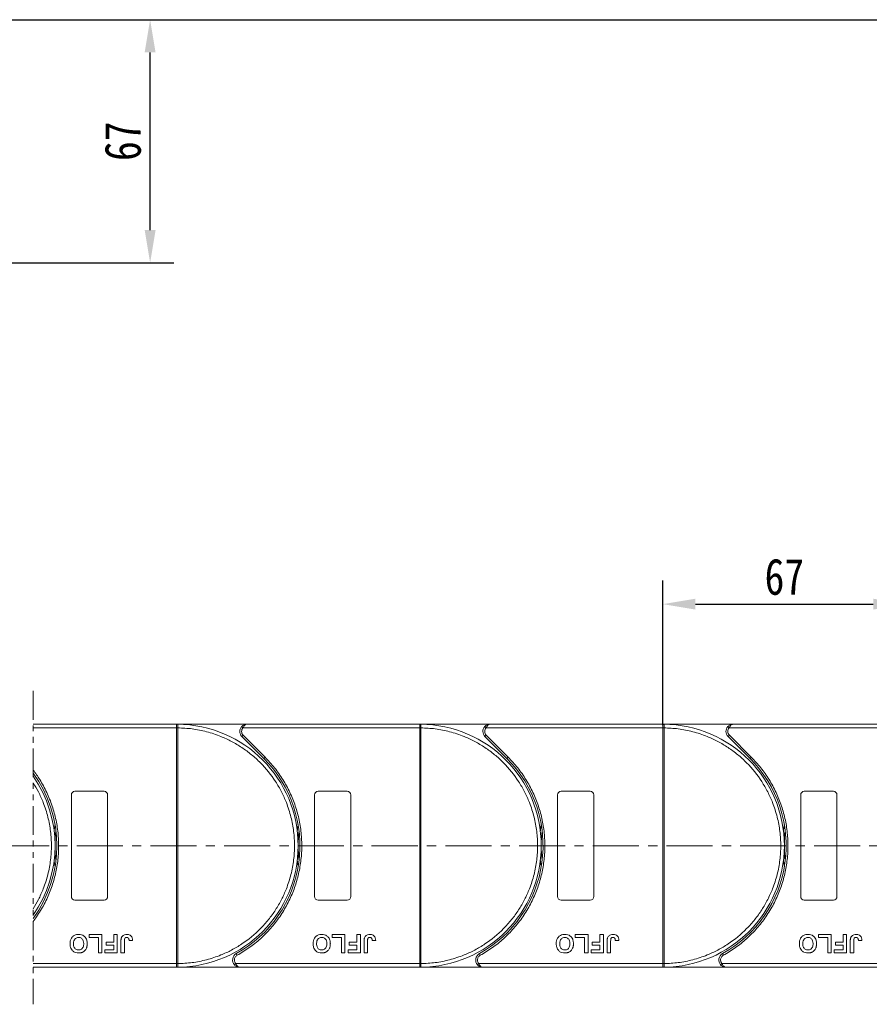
# Model space of a CAD drawing. Header units: millimetres. Extents: x -1004 to 529, y -22 to 1052.
# Tile 39 of 78: x 8 to 242, y 504 to 775. Entities that reach past the tile are written whole.
import ezdxf

# ---------------------------------------------------------------- set-up
doc = ezdxf.new("R2010")
doc.units = ezdxf.units.MM
doc.linetypes.add('CENTERX2', pattern=[20.32, 12.7, -2.54, 2.54, -2.54])
doc.linetypes.add('PHANTOM2', pattern=[31.75, 15.875, -3.175, 3.175, -3.175, 3.175, -3.175])
doc.styles.get("Standard").update_dxf_attribs({"font": '仿宋_GB2312.ttf', "width": 0.8})
doc.dimstyles.new('副本 ISO-45.1', dxfattribs={"dimtxt": 10, "dimasz": 9, "dimexe": 6.5, "dimexo": 0.625, "dimgap": 2.5, "dimtad": 1, "dimdsep": 46, "dimtxsty": 'Standard', "dimcen": 2.5, "dimadec": 0, "dimazin": 0, "dimtfac": 1, "dimtmove": 0, "dimatfit": 3, "dimfxl": 0, "dimarcsym": 0})

# ---------------------------------------------------------------- blocks, each defined once
blk = doc.blocks.new('*D3226')
at = {"color": 0, "lineweight": -2}
for p, q in [((-78.61, 775.06), (425.38, 775.06)), ((418.88, 522.86), (418.88, 766.06)), ((343.15, 513.86), (425.38, 513.86))]:
    blk.add_line(p, q, dxfattribs=at)
at = {"color": 0, "lineweight": 9}
for points in [[(417.38, 766.06), (420.38, 766.06), (418.88, 775.06)], [(417.38, 522.86), (420.38, 522.86), (418.88, 513.86)]]:
    blk.add_solid(points, dxfattribs=at)
at = {"layer": 'Defpoints', "color": 0, "lineweight": 9}
for p in [(-79.23, 775.06), (418.88, 775.06), (342.53, 513.86)]:
    blk.add_point(p, dxfattribs=at)
at = {"color": 0, "lineweight": 9, "insert": (411.38, 644.46), "char_height": 10, "attachment_point": 5, "rotation": 90}
blk.add_mtext('2R+67', dxfattribs=at)
blk = doc.blocks.new('*D3229')
at = {"color": 0, "lineweight": -2}
for p, q in [((-75.61, 775.06), (50.1, 775.06)), ((43.6, 717.06), (43.6, 766.06)), ((-78.61, 708.06), (50.1, 708.06))]:
    blk.add_line(p, q, dxfattribs=at)
at = {"color": 0, "lineweight": 9}
for points in [[(42.1, 766.06), (45.1, 766.06), (43.6, 775.06)], [(42.1, 717.06), (45.1, 717.06), (43.6, 708.06)]]:
    blk.add_solid(points, dxfattribs=at)
at = {"layer": 'Defpoints', "color": 0, "lineweight": 9}
for p in [(-76.23, 775.06), (43.6, 775.06), (-79.23, 708.06)]:
    blk.add_point(p, dxfattribs=at)
at = {"color": 0, "lineweight": 9, "insert": (36.1, 741.56), "char_height": 10, "attachment_point": 5, "rotation": 90}
blk.add_mtext('67', dxfattribs=at)
blk = doc.blocks.new('*D3197')
at = {"color": 0, "lineweight": -2}
for p, q in [((184.89, 580.63), (184.89, 620.46)), ((251.89, 580.98), (251.89, 620.46)), ((193.89, 613.96), (242.89, 613.96))]:
    blk.add_line(p, q, dxfattribs=at)
at = {"color": 0, "lineweight": 9}
for points in [[(193.89, 615.46), (193.89, 612.46), (184.89, 613.96)], [(242.89, 615.46), (242.89, 612.46), (251.89, 613.96)]]:
    blk.add_solid(points, dxfattribs=at)
at = {"layer": 'Defpoints', "color": 0, "lineweight": 9}
for p in [(251.89, 613.96), (184.89, 580), (251.89, 580.36)]:
    blk.add_point(p, dxfattribs=at)
at = {"color": 0, "lineweight": 9, "insert": (218.39, 621.46), "char_height": 10, "attachment_point": 5}
blk.add_mtext('67', dxfattribs=at)

msp = doc.modelspace()

# ---------------------------------------------------------------- linework, layer by layer
at = {"color": 3, "linetype": 'PHANTOM2', "lineweight": 9, "ltscale": 0.5}
msp.add_line((11.373, 590.038), (11.372, 503.649), dxfattribs=at)
at = {"color": 7, "linetype": 'Continuous', "lineweight": 15}
for p, q in [((50.892, 580.86), (11.373, 580.86)), ((50.892, 580.86), (51.126, 580.859)), ((70.303, 580.86), (50.892, 580.86)), ((117.892, 580.86), (70.303, 580.86)), ((137.303, 580.86), (117.892, 580.86)), ((117.892, 580.86), (118.126, 580.859)), ((184.892, 580.86), (137.303, 580.86)), ((184.892, 580.86), (185.126, 580.859)), ((204.303, 580.86), (184.892, 580.86)), ((251.892, 580.86), (204.303, 580.86)), ((11.373, 579.86), (50.892, 579.86)), ((50.892, 514.861), (50.892, 579.858)), ((50.892, 579.858), (51.242, 579.858)), ((51.242, 579.861), (51.242, 579.858)), ((51.242, 579.858), (51.242, 514.861)), ((68.813, 580.193), (69.185, 579.86)), ((69.185, 579.86), (117.892, 579.86)), ((117.892, 514.861), (117.892, 579.858)), ((117.892, 579.858), (118.242, 579.858)), ((118.242, 579.861), (118.242, 579.858)), ((118.242, 579.858), (118.242, 514.861)), ((135.813, 580.193), (136.185, 579.86)), ((136.185, 579.86), (184.892, 579.86)), ((184.892, 514.861), (184.892, 579.858)), ((184.892, 579.858), (185.242, 579.858)), ((185.242, 579.861), (185.242, 579.858)), ((185.242, 579.858), (185.242, 514.861)), ((202.813, 580.193), (203.185, 579.86)), ((203.185, 579.86), (251.892, 579.86)), ((69.243, 577.799), (68.889, 577.445)), ((68.889, 577.445), (74.933, 571.401)), ((69.243, 577.799), (75.287, 571.755)), ((136.243, 577.799), (135.889, 577.445)), ((135.889, 577.445), (141.933, 571.401)), ((136.243, 577.799), (142.287, 571.755)), ((203.243, 577.799), (202.889, 577.445)), ((202.889, 577.445), (208.933, 571.401)), ((203.243, 577.799), (209.287, 571.755)), ((75.287, 571.755), (74.933, 571.401)), ((142.287, 571.755), (141.933, 571.401)), ((209.287, 571.755), (208.933, 571.401)), ((22.892, 562.36), (30.892, 562.36)), ((89.892, 562.36), (97.892, 562.36)), ((156.892, 562.36), (164.892, 562.36)), ((223.892, 562.36), (231.892, 562.36)), ((21.892, 533.36), (21.892, 561.36)), ((31.892, 561.36), (31.892, 533.36)), ((88.892, 533.36), (88.892, 561.36)), ((98.892, 561.36), (98.892, 533.36)), ((155.892, 533.36), (155.892, 561.36)), ((165.892, 561.36), (165.892, 533.36)), ((222.892, 533.36), (222.892, 561.36)), ((232.892, 561.36), (232.892, 533.36)), ((30.892, 532.36), (22.892, 532.36)), ((97.892, 532.36), (89.892, 532.36)), ((164.892, 532.36), (156.892, 532.36)), ((231.892, 532.36), (223.892, 532.36)), ((26.776, 522.026), (26.776, 522.86)), ((26.776, 522.86), (30.302, 522.86)), ((29.34, 522.026), (26.776, 522.026)), ((29.34, 517.86), (29.34, 522.026)), ((30.302, 522.86), (30.302, 517.86)), ((33.571, 522.86), (34.533, 522.86)), ((33.571, 520.744), (33.571, 522.86)), ((34.533, 522.86), (34.533, 517.86)), ((37.802, 521.193), (38.764, 521.257)), ((93.776, 522.86), (97.302, 522.86)), ((93.776, 522.026), (93.776, 522.86)), ((96.34, 522.026), (93.776, 522.026)), ((96.34, 517.86), (96.34, 522.026)), ((97.302, 522.86), (97.302, 517.86)), ((100.571, 522.86), (101.533, 522.86)), ((100.571, 520.744), (100.571, 522.86)), ((101.533, 522.86), (101.533, 517.86)), ((104.802, 521.193), (105.764, 521.257)), ((160.776, 522.86), (164.302, 522.86)), ((160.776, 522.026), (160.776, 522.86)), ((163.34, 522.026), (160.776, 522.026)), ((163.34, 517.86), (163.34, 522.026)), ((164.302, 522.86), (164.302, 517.86)), ((167.571, 522.86), (168.533, 522.86)), ((167.571, 520.744), (167.571, 522.86)), ((168.533, 522.86), (168.533, 517.86)), ((171.802, 521.193), (172.764, 521.257)), ((227.776, 522.86), (231.302, 522.86)), ((227.776, 522.026), (227.776, 522.86)), ((230.34, 522.026), (227.776, 522.026)), ((230.34, 517.86), (230.34, 522.026)), ((231.302, 522.86), (231.302, 517.86)), ((234.571, 522.86), (235.533, 522.86)), ((234.571, 520.744), (234.571, 522.86)), ((235.533, 522.86), (235.533, 517.86)), ((238.802, 521.193), (239.764, 521.257)), ((31.135, 518.693), (33.571, 518.693)), ((31.135, 517.86), (31.135, 518.693)), ((31.456, 519.911), (31.456, 520.744)), ((31.456, 520.744), (33.571, 520.744)), ((33.571, 519.911), (31.456, 519.911)), ((33.571, 518.693), (33.571, 519.911)), ((35.558, 517.86), (35.558, 521.012)), ((36.52, 521.096), (36.52, 517.86)), ((98.135, 517.86), (98.135, 518.693)), ((98.135, 518.693), (100.571, 518.693)), ((98.456, 519.911), (98.456, 520.744)), ((98.456, 520.744), (100.571, 520.744)), ((100.571, 519.911), (98.456, 519.911)), ((100.571, 518.693), (100.571, 519.911)), ((102.558, 517.86), (102.558, 521.012)), ((103.52, 521.096), (103.52, 517.86)), ((165.135, 517.86), (165.135, 518.693)), ((165.135, 518.693), (167.571, 518.693)), ((165.456, 519.911), (165.456, 520.744)), ((165.456, 520.744), (167.571, 520.744)), ((167.571, 519.911), (165.456, 519.911)), ((167.571, 518.693), (167.571, 519.911)), ((169.558, 517.86), (169.558, 521.012)), ((170.52, 521.096), (170.52, 517.86)), ((232.135, 517.86), (232.135, 518.693)), ((232.135, 518.693), (234.571, 518.693)), ((232.456, 520.744), (234.571, 520.744)), ((232.456, 519.911), (232.456, 520.744)), ((234.571, 519.911), (232.456, 519.911)), ((234.571, 518.693), (234.571, 519.911)), ((236.558, 517.86), (236.558, 521.012)), ((237.52, 521.096), (237.52, 517.86)), ((30.302, 517.86), (29.34, 517.86)), ((34.533, 517.86), (31.135, 517.86)), ((36.52, 517.86), (35.558, 517.86)), ((67.352, 517.61), (67.594, 517.172)), ((97.302, 517.86), (96.34, 517.86)), ((101.533, 517.86), (98.135, 517.86)), ((103.52, 517.86), (102.558, 517.86)), ((134.352, 517.61), (134.594, 517.172)), ((164.302, 517.86), (163.34, 517.86)), ((168.533, 517.86), (165.135, 517.86)), ((170.52, 517.86), (169.558, 517.86)), ((201.352, 517.61), (201.594, 517.172)), ((231.302, 517.86), (230.34, 517.86)), ((235.533, 517.86), (232.135, 517.86)), ((237.52, 517.86), (236.558, 517.86)), ((50.892, 514.86), (11.372, 514.86)), ((11.372, 513.86), (50.892, 513.86)), ((51.242, 514.861), (50.892, 514.861)), ((51.126, 513.86), (50.892, 513.86)), ((50.892, 513.86), (68.32, 513.86)), ((51.242, 514.861), (51.242, 514.859)), ((67.202, 514.86), (66.829, 514.526)), ((117.892, 514.86), (67.202, 514.86)), ((68.32, 513.86), (117.892, 513.86)), ((118.242, 514.861), (117.892, 514.861)), ((117.892, 513.86), (135.32, 513.86)), ((118.126, 513.86), (117.892, 513.86)), ((118.242, 514.861), (118.242, 514.859)), ((134.202, 514.86), (133.829, 514.526)), ((184.892, 514.86), (134.202, 514.86)), ((135.32, 513.86), (184.892, 513.86)), ((185.242, 514.861), (184.892, 514.861)), ((185.126, 513.86), (184.892, 513.86)), ((184.892, 513.86), (202.32, 513.86)), ((185.242, 514.861), (185.242, 514.859)), ((201.202, 514.86), (200.829, 514.526)), ((251.892, 514.86), (201.202, 514.86)), ((202.32, 513.86), (251.892, 513.86))]:
    msp.add_line(p, q, dxfattribs=at)
at = {"color": 1, "linetype": 'CENTERX2', "lineweight": 13}
msp.add_line((361.19, 547.36), (-344.622, 547.36), dxfattribs=at)
at = {"color": 7, "linetype": 'Continuous', "lineweight": 15, "flags": 128}
for points in [[(17.14, 551.46), (17.173, 551.726), (17.392, 553.169)], [(84.14, 551.46), (84.173, 551.726), (84.392, 553.169)], [(151.14, 551.46), (151.173, 551.726), (151.392, 553.169)], [(218.14, 551.46), (218.173, 551.726), (218.392, 553.169)], [(17.392, 541.55), (17.173, 542.993), (17.14, 543.259)], [(84.392, 541.55), (84.173, 542.993), (84.14, 543.259)], [(151.392, 541.55), (151.173, 542.993), (151.14, 543.259)], [(218.392, 541.55), (218.173, 542.993), (218.14, 543.259)]]:
    msp.add_lwpolyline(points, dxfattribs=at)
at = {"color": 7, "linetype": 'Continuous', "lineweight": 15}
for centre, radius, start, end in [((51.129, 580.564), 0.295, 90.53836, 143.36012), ((50.892, 547.36), 33.5, 270.40019, 89.59981), ((118.129, 580.564), 0.295, 90.53836, 143.36012), ((117.892, 547.36), 33.5, 270.40019, 89.59981), ((185.129, 580.564), 0.295, 90.53836, 143.36012), ((184.892, 547.36), 33.5, 270.40019, 89.59981), ((51.154, 549.677), 30.184, 89.8339, 90.49831), ((70.303, 578.86), 2, 138.18969, 225), ((118.154, 549.677), 30.184, 89.8339, 90.49831), ((137.303, 578.86), 2, 138.18969, 225), ((185.154, 549.677), 30.184, 89.8339, 90.49831), ((204.303, 578.86), 2, 138.18969, 225), ((50.892, 547.36), 34, 298.95502, 45), ((117.892, 547.36), 34, 298.95502, 45), ((184.892, 547.36), 34, 298.95502, 45), ((-16.108, 547.36), 34, 323.92415, 36.07429), ((-16.108, 547.36), 33.5, 325.11501, 34.88342), ((22.892, 561.36), 1, 90, 180), ((30.892, 561.36), 1, 0, 90), ((89.892, 561.36), 1, 90, 180), ((97.892, 561.36), 1, 0, 90), ((156.892, 561.36), 1, 90, 180), ((164.892, 561.36), 1, 0, 90), ((223.892, 561.36), 1, 90, 180), ((231.892, 561.36), 1, 0, 90), ((50.892, 547.36), 33.5, 172.96973, 187.03027), ((117.892, 547.36), 33.5, 172.96973, 187.03027), ((184.892, 547.36), 33.5, 172.96973, 187.03027), ((251.892, 547.36), 33.5, 172.96973, 187.03027), ((22.892, 533.36), 1, 180, 270), ((30.892, 533.36), 1, 270, 0), ((89.892, 533.36), 1, 180, 270), ((97.892, 533.36), 1, 270, 0), ((156.892, 533.36), 1, 180, 270), ((164.892, 533.36), 1, 270, 360), ((223.892, 533.36), 1, 180, 270), ((231.892, 533.36), 1, 270, 360), ((68.32, 515.86), 2, 118.95502, 221.81031), ((135.32, 515.86), 2, 118.95502, 221.81031), ((202.32, 515.86), 2, 118.95502, 221.81031), ((51.154, 545.042), 30.184, 269.50169, 270.1661), ((51.129, 514.155), 0.295, 216.63988, 269.46164), ((118.154, 545.042), 30.184, 269.50169, 270.1661), ((118.129, 514.155), 0.295, 216.63988, 269.46164), ((185.154, 545.042), 30.184, 269.50169, 270.1661), ((185.129, 514.155), 0.295, 216.63988, 269.46164)]:
    msp.add_arc(centre, radius, start, end, dxfattribs=at)
for points in [[(50.892, 580.74), (50.892, 580.774), (50.892, 580.844), (50.892, 580.854), (50.892, 580.86)], [(117.892, 580.74), (117.892, 580.774), (117.892, 580.844), (117.892, 580.854), (117.892, 580.86)], [(184.892, 580.74), (184.892, 580.774), (184.892, 580.844), (184.892, 580.854), (184.892, 580.86)], [(69.185, 579.86), (69.076, 579.71), (68.856, 579.412), (68.821, 579.044), (68.803, 578.86)], [(68.803, 578.86), (68.824, 578.661), (68.865, 578.264), (69.117, 577.954), (69.243, 577.799)], [(136.185, 579.86), (136.076, 579.71), (135.856, 579.412), (135.821, 579.044), (135.803, 578.86)], [(135.803, 578.86), (135.824, 578.661), (135.865, 578.264), (136.117, 577.954), (136.243, 577.799)], [(203.185, 579.86), (203.076, 579.71), (202.856, 579.412), (202.821, 579.044), (202.803, 578.86)], [(202.803, 578.86), (202.824, 578.661), (202.865, 578.264), (203.117, 577.954), (203.243, 577.799)], [(66.82, 515.86), (66.838, 515.675), (66.873, 515.307), (67.092, 515.009), (67.202, 514.86)], [(133.82, 515.86), (133.838, 515.675), (133.873, 515.307), (134.092, 515.009), (134.202, 514.86)], [(200.82, 515.86), (200.838, 515.675), (200.873, 515.307), (201.092, 515.009), (201.202, 514.86)], [(50.892, 513.86), (50.892, 513.865), (50.892, 513.875), (50.892, 513.945), (50.892, 513.979)], [(117.892, 513.86), (117.892, 513.865), (117.892, 513.875), (117.892, 513.945), (117.892, 513.979)], [(184.892, 513.86), (184.892, 513.865), (184.892, 513.875), (184.892, 513.945), (184.892, 513.979)]]:
    msp.add_open_spline(points, degree=3, dxfattribs=at)
for points, knots in [([(51.126, 580.859), (51.143, 580.856), (51.18, 580.85), (51.209, 580.796), (51.228, 580.702), (51.24, 580.556), (51.242, 580.36), (51.243, 580.116), (51.242, 579.951), (51.242, 579.861)], [0, 0, 0, 0, 0.1119973, 0.2448439, 0.3691679, 0.5008987, 0.6875333, 0.8281382, 1, 1, 1, 1]), ([(68.813, 580.193), (68.908, 580.287), (69.117, 580.493), (69.616, 580.781), (70.034, 580.829), (70.303, 580.86)], [0, 0, 0, 0, 0.2270634, 0.5015869, 1, 1, 1, 1]), ([(70.303, 580.86), (70.197, 580.847), (69.986, 580.821), (69.676, 580.608), (69.397, 580.283), (69.253, 579.995), (69.185, 579.86)], [0, 0, 0, 0, 0.2515188, 0.5017844, 0.7656323, 1, 1, 1, 1]), ([(118.126, 580.859), (118.143, 580.856), (118.18, 580.85), (118.209, 580.796), (118.228, 580.702), (118.24, 580.556), (118.242, 580.36), (118.243, 580.116), (118.242, 579.951), (118.242, 579.861)], [0, 0, 0, 0, 0.1119973, 0.2448439, 0.3691679, 0.5008987, 0.6875333, 0.8281382, 1, 1, 1, 1]), ([(135.813, 580.193), (135.908, 580.287), (136.117, 580.493), (136.616, 580.781), (137.034, 580.829), (137.303, 580.86)], [0, 0, 0, 0, 0.2270634, 0.50158693, 1, 1, 1, 1]), ([(137.303, 580.86), (137.197, 580.847), (136.986, 580.821), (136.676, 580.608), (136.397, 580.283), (136.253, 579.995), (136.185, 579.86)], [0, 0, 0, 0, 0.2515188, 0.5017844, 0.7656323, 1, 1, 1, 1]), ([(185.126, 580.859), (185.143, 580.856), (185.18, 580.85), (185.209, 580.796), (185.228, 580.702), (185.24, 580.556), (185.242, 580.36), (185.243, 580.116), (185.242, 579.951), (185.242, 579.861)], [0, 0, 0, 0, 0.1119973, 0.2448439, 0.3691679, 0.5008987, 0.6875333, 0.8281382, 1, 1, 1, 1]), ([(202.813, 580.193), (202.908, 580.287), (203.117, 580.493), (203.616, 580.781), (204.034, 580.829), (204.303, 580.86)], [0, 0, 0, 0, 0.2270634, 0.50158693, 1, 1, 1, 1]), ([(204.303, 580.86), (204.197, 580.847), (203.986, 580.821), (203.676, 580.608), (203.397, 580.283), (203.253, 579.995), (203.185, 579.86)], [0, 0, 0, 0, 0.2515188, 0.5017844, 0.7656323, 1, 1, 1, 1]), ([(50.892, 579.86), (50.892, 579.972), (50.892, 580.197), (50.892, 580.496), (50.892, 580.664), (50.892, 580.729), (50.892, 580.74)], [0, 0, 0, 0, 0.3133566, 0.6267132, 0.9400698, 1, 1, 1, 1]), ([(50.892, 579.858), (50.892, 579.858), (50.892, 579.858), (50.892, 579.859), (50.892, 579.859), (50.892, 579.86)], [0, 0, 0, 0, 0.3846661, 0.6923333, 1, 1, 1, 1]), ([(51.242, 579.858), (52.555, 579.797), (55.22, 579.675), (59.21, 578.861), (62.853, 577.656), (66.089, 576.15), (68.914, 574.471), (71.575, 572.503), (74.854, 569.511), (77.642, 566.046), (79.844, 562.245), (81.314, 558.994), (82.488, 555.337), (83.23, 551.34), (83.471, 547.359), (83.23, 543.379), (82.488, 539.381), (81.314, 535.725), (79.844, 532.474), (78.196, 529.63), (76.256, 526.948), (73.3, 523.637), (69.866, 520.812), (66.089, 518.569), (62.853, 517.063), (59.209, 515.858), (55.22, 515.044), (52.555, 514.922), (51.242, 514.861)], [0, 0, 0, 0, 0.038862, 0.078912, 0.1200677, 0.1522272, 0.1843815, 0.2172151, 0.2500433, 0.3156185, 0.347778, 0.3799323, 0.4210926, 0.4611415, 0.5, 0.5388632, 0.578912, 0.6200677, 0.6522272, 0.6843815, 0.7172151, 0.7500433, 0.8156185, 0.847778, 0.8799323, 0.9210926, 0.9611404, 1, 1, 1, 1]), ([(117.892, 579.86), (117.892, 579.972), (117.892, 580.197), (117.892, 580.496), (117.892, 580.664), (117.892, 580.729), (117.892, 580.74)], [0, 0, 0, 0, 0.3133566, 0.6267132, 0.9400698, 1, 1, 1, 1]), ([(117.892, 579.858), (117.892, 579.858), (117.892, 579.858), (117.892, 579.859), (117.892, 579.859), (117.892, 579.86)], [0, 0, 0, 0, 0.3846661, 0.6923333, 1, 1, 1, 1]), ([(118.242, 579.858), (119.555, 579.797), (122.22, 579.675), (126.21, 578.861), (129.853, 577.656), (133.089, 576.15), (135.914, 574.471), (138.575, 572.503), (141.854, 569.511), (144.642, 566.046), (146.844, 562.245), (148.314, 558.994), (149.488, 555.337), (150.23, 551.34), (150.471, 547.359), (150.23, 543.379), (149.488, 539.381), (148.314, 535.725), (146.844, 532.474), (145.196, 529.63), (143.256, 526.948), (140.3, 523.637), (136.866, 520.812), (133.089, 518.569), (129.853, 517.063), (126.209, 515.858), (122.22, 515.044), (119.555, 514.922), (118.242, 514.861)], [0, 0, 0, 0, 0.038862, 0.078912, 0.1200677, 0.1522272, 0.1843815, 0.2172151, 0.2500433, 0.3156185, 0.347778, 0.3799323, 0.4210926, 0.4611415, 0.5, 0.5388632, 0.578912, 0.6200677, 0.6522272, 0.6843815, 0.7172151, 0.7500433, 0.8156185, 0.847778, 0.8799323, 0.9210926, 0.9611404, 1, 1, 1, 1]), ([(184.892, 579.86), (184.892, 579.972), (184.892, 580.197), (184.892, 580.496), (184.892, 580.664), (184.892, 580.729), (184.892, 580.74)], [0, 0, 0, 0, 0.3133566, 0.6267132, 0.9400698, 1, 1, 1, 1]), ([(184.892, 579.858), (184.892, 579.858), (184.892, 579.858), (184.892, 579.859), (184.892, 579.859), (184.892, 579.86)], [0, 0, 0, 0, 0.3846661, 0.6923333, 1, 1, 1, 1]), ([(185.242, 579.858), (186.555, 579.797), (189.22, 579.675), (193.21, 578.861), (196.853, 577.656), (200.089, 576.15), (202.914, 574.471), (205.575, 572.503), (208.854, 569.511), (211.642, 566.046), (213.844, 562.245), (215.314, 558.994), (216.488, 555.337), (217.23, 551.34), (217.471, 547.359), (217.23, 543.379), (216.488, 539.381), (215.314, 535.725), (213.844, 532.474), (212.196, 529.63), (210.256, 526.948), (207.3, 523.637), (203.866, 520.812), (200.089, 518.569), (196.853, 517.063), (193.209, 515.858), (189.22, 515.044), (186.555, 514.922), (185.242, 514.861)], [0, 0, 0, 0, 0.038862, 0.078912, 0.1200677, 0.1522272, 0.1843815, 0.2172151, 0.2500433, 0.3156185, 0.347778, 0.3799323, 0.4210926, 0.4611415, 0.5, 0.5388632, 0.578912, 0.6200677, 0.6522272, 0.6843815, 0.7172151, 0.7500433, 0.8156185, 0.847778, 0.8799323, 0.9210926, 0.9611404, 1, 1, 1, 1]), ([(75.287, 571.755), (76.185, 570.796), (77.98, 568.88), (80.251, 565.613), (82.177, 562.092), (83.686, 558.325), (84.745, 554.409), (85.331, 550.436), (85.456, 546.464), (85.128, 542.534), (84.358, 538.667), (83.139, 534.884), (81.478, 531.228), (79.378, 527.757), (76.887, 524.554), (74.062, 521.703), (70.977, 519.191), (68.722, 517.845), (67.594, 517.172)], [0, 0, 0, 0, 0.0616516, 0.1233073, 0.1864354, 0.25, 0.3135645, 0.3766927, 0.4383422, 0.5, 0.5616495, 0.6233073, 0.6864354, 0.75, 0.8135645, 0.8766927, 0.9383443, 1, 1, 1, 1]), ([(142.287, 571.755), (143.185, 570.796), (144.98, 568.88), (147.251, 565.613), (149.177, 562.092), (150.686, 558.325), (151.745, 554.409), (152.331, 550.436), (152.456, 546.464), (152.128, 542.534), (151.358, 538.667), (150.139, 534.884), (148.478, 531.228), (146.378, 527.757), (143.887, 524.554), (141.062, 521.703), (137.977, 519.191), (135.722, 517.845), (134.594, 517.172)], [0, 0, 0, 0, 0.0616516, 0.1233073, 0.1864354, 0.25, 0.3135645, 0.3766927, 0.4383422, 0.5, 0.5616495, 0.6233073, 0.6864354, 0.75, 0.8135645, 0.8766927, 0.9383443, 1, 1, 1, 1]), ([(209.287, 571.755), (210.185, 570.796), (211.98, 568.88), (214.251, 565.613), (216.177, 562.092), (217.686, 558.325), (218.745, 554.409), (219.331, 550.436), (219.456, 546.464), (219.128, 542.534), (218.358, 538.667), (217.139, 534.884), (215.478, 531.228), (213.378, 527.757), (210.887, 524.554), (208.062, 521.703), (204.977, 519.191), (202.722, 517.845), (201.594, 517.172)], [0, 0, 0, 0, 0.0616516, 0.1233073, 0.1864354, 0.25, 0.3135645, 0.3766927, 0.4383422, 0.5, 0.5616495, 0.6233073, 0.6864354, 0.75, 0.8135645, 0.8766927, 0.9383443, 1, 1, 1, 1]), ([(11.372, 568.226), (12.017, 567.384), (13.372, 565.392), (15.177, 562.092), (16.686, 558.325), (17.745, 554.409), (18.331, 550.436), (18.456, 546.464), (18.128, 542.534), (17.358, 538.667), (16.139, 534.884), (14.478, 531.228), (12.802, 528.458), (11.695, 526.927), (11.372, 526.5)], [0.07346694, 0.07346694, 0.07346694, 0.07346694, 0.12330728, 0.18643543, 0.24999997, 0.31356452, 0.37669267, 0.43834219, 0.49999997, 0.5616495, 0.62330728, 0.68643543, 0.74999997, 0.77515142, 0.77515142, 0.77515142, 0.77515142]), ([(11.372, 564.711), (11.884, 563.902), (12.898, 562.127), (14.314, 558.994), (15.488, 555.337), (16.23, 551.34), (16.471, 547.359), (16.23, 543.379), (15.488, 539.381), (14.314, 535.725), (12.898, 532.592), (11.883, 530.816), (11.372, 530.007)], [0.31946604, 0.31946604, 0.31946604, 0.31946604, 0.34777802, 0.37993233, 0.42109262, 0.46114154, 0.50000001, 0.53886316, 0.57891202, 0.62006769, 0.65222721, 0.6805396, 0.6805396, 0.6805396, 0.6805396]), ([(21.52, 520.367), (21.523, 520.5), (21.534, 520.902), (21.676, 521.542), (22.067, 522.204), (22.641, 522.671), (23.281, 522.896), (23.702, 522.915), (23.885, 522.924)], [0, 0, 0, 0, 0.1018882, 0.3073435, 0.4929627, 0.6786474, 0.8607914, 1, 1, 1, 1]), ([(22.481, 520.343), (22.486, 520.476), (22.498, 520.851), (22.637, 521.374), (22.984, 521.794), (23.361, 522.024), (23.681, 522.085), (23.854, 522.089), (23.887, 522.09)], [0, 0, 0, 0, 0.1585903, 0.4472388, 0.6203806, 0.7935748, 0.9612953, 1, 1, 1, 1]), ([(23.885, 522.924), (24.018, 522.919), (24.422, 522.906), (25.082, 522.715), (25.704, 522.226), (26.129, 521.516), (26.254, 520.879), (26.262, 520.478), (26.264, 520.39)], [0, 0, 0, 0, 0.1021706, 0.3092201, 0.51365, 0.6922749, 0.9324126, 1, 1, 1, 1]), ([(23.887, 522.09), (24.021, 522.081), (24.292, 522.063), (24.672, 521.881), (24.996, 521.581), (25.245, 521.088), (25.298, 520.656), (25.302, 520.385), (25.302, 520.357)], [0, 0, 0, 0, 0.1597099, 0.3204292, 0.4910735, 0.6770503, 0.9662903, 1, 1, 1, 1]), ([(35.558, 521.012), (35.559, 521.078), (35.561, 521.212), (35.569, 521.391), (35.583, 521.55), (35.604, 521.688), (35.627, 521.827), (35.654, 521.917), (35.668, 521.962)], [0, 0, 0, 0, 0.2082698, 0.416707, 0.5614806, 0.7065734, 0.8528245, 1, 1, 1, 1]), ([(35.668, 521.962), (35.722, 522.086), (35.83, 522.335), (36.133, 522.638), (36.599, 522.887), (36.985, 522.91), (37.219, 522.924)], [0, 0, 0, 0, 0.2064605, 0.4135145, 0.6452106, 1, 1, 1, 1]), ([(36.52, 521.096), (36.523, 521.229), (36.528, 521.46), (36.577, 521.739), (36.667, 521.918), (36.785, 522.015), (36.952, 522.08), (37.079, 522.086), (37.157, 522.09)], [0, 0, 0, 0, 0.29202728, 0.5048541, 0.61390458, 0.72368495, 0.82981647, 1, 1, 1, 1]), ([(37.157, 522.09), (37.198, 522.089), (37.282, 522.086), (37.393, 522.054), (37.486, 522.009), (37.559, 521.954), (37.622, 521.889), (37.655, 521.84), (37.672, 521.815)], [0, 0, 0, 0, 0.202387, 0.4109073, 0.5578292, 0.7094718, 0.8532239, 1, 1, 1, 1]), ([(37.219, 522.924), (37.353, 522.918), (37.657, 522.905), (38.109, 522.744), (38.468, 522.418), (38.722, 521.911), (38.747, 521.514), (38.764, 521.257)], [0, 0, 0, 0, 0.1552919, 0.3531453, 0.543243, 0.704067, 1, 1, 1, 1]), ([(37.672, 521.815), (37.691, 521.778), (37.729, 521.703), (37.757, 521.589), (37.776, 521.484), (37.789, 521.387), (37.797, 521.29), (37.8, 521.225), (37.802, 521.193)], [0, 0, 0, 0, 0.1938055, 0.3931273, 0.5440688, 0.6954121, 0.8476129, 1, 1, 1, 1]), ([(88.52, 520.367), (88.523, 520.5), (88.534, 520.902), (88.676, 521.542), (89.067, 522.204), (89.641, 522.671), (90.281, 522.896), (90.702, 522.915), (90.885, 522.924)], [0, 0, 0, 0, 0.1018882, 0.3073435, 0.4929627, 0.6786474, 0.8607914, 1, 1, 1, 1]), ([(89.481, 520.343), (89.486, 520.476), (89.498, 520.851), (89.637, 521.374), (89.984, 521.794), (90.361, 522.024), (90.681, 522.085), (90.854, 522.089), (90.887, 522.09)], [0, 0, 0, 0, 0.1585903, 0.4472388, 0.6203806, 0.7935748, 0.9612953, 1, 1, 1, 1]), ([(90.885, 522.924), (91.018, 522.919), (91.422, 522.906), (92.082, 522.715), (92.704, 522.226), (93.129, 521.516), (93.254, 520.879), (93.262, 520.478), (93.264, 520.39)], [0, 0, 0, 0, 0.1021706, 0.3092201, 0.51365, 0.6922749, 0.9324126, 1, 1, 1, 1]), ([(90.887, 522.09), (91.021, 522.081), (91.292, 522.063), (91.672, 521.881), (91.996, 521.581), (92.245, 521.088), (92.298, 520.656), (92.302, 520.385), (92.302, 520.357)], [0, 0, 0, 0, 0.1597099, 0.3204292, 0.4910735, 0.6770503, 0.9662903, 1, 1, 1, 1]), ([(102.558, 521.012), (102.559, 521.078), (102.561, 521.212), (102.569, 521.391), (102.583, 521.55), (102.604, 521.688), (102.627, 521.827), (102.654, 521.917), (102.668, 521.962)], [0, 0, 0, 0, 0.2082698, 0.416707, 0.5614806, 0.7065734, 0.8528245, 1, 1, 1, 1]), ([(102.668, 521.962), (102.722, 522.086), (102.83, 522.335), (103.133, 522.638), (103.599, 522.887), (103.985, 522.91), (104.219, 522.924)], [0, 0, 0, 0, 0.2064605, 0.4135145, 0.6452106, 1, 1, 1, 1]), ([(103.52, 521.096), (103.523, 521.229), (103.528, 521.46), (103.577, 521.739), (103.667, 521.918), (103.785, 522.015), (103.952, 522.08), (104.079, 522.086), (104.157, 522.09)], [0, 0, 0, 0, 0.29202728, 0.5048541, 0.61390458, 0.72368495, 0.82981647, 1, 1, 1, 1]), ([(104.157, 522.09), (104.198, 522.089), (104.282, 522.086), (104.393, 522.054), (104.486, 522.009), (104.559, 521.954), (104.622, 521.889), (104.655, 521.84), (104.672, 521.815)], [0, 0, 0, 0, 0.202387, 0.4109073, 0.5578292, 0.7094718, 0.8532239, 1, 1, 1, 1]), ([(104.219, 522.924), (104.353, 522.918), (104.657, 522.905), (105.109, 522.744), (105.468, 522.418), (105.722, 521.911), (105.747, 521.514), (105.764, 521.257)], [0, 0, 0, 0, 0.1552919, 0.3531453, 0.543243, 0.704067, 1, 1, 1, 1]), ([(104.672, 521.815), (104.691, 521.778), (104.729, 521.703), (104.757, 521.589), (104.776, 521.484), (104.789, 521.387), (104.797, 521.29), (104.8, 521.225), (104.802, 521.193)], [0, 0, 0, 0, 0.1938055, 0.3931273, 0.5440688, 0.6954121, 0.8476129, 1, 1, 1, 1]), ([(155.52, 520.367), (155.523, 520.5), (155.534, 520.902), (155.676, 521.542), (156.067, 522.204), (156.641, 522.671), (157.281, 522.896), (157.702, 522.915), (157.885, 522.924)], [0, 0, 0, 0, 0.1018882, 0.3073435, 0.4929627, 0.6786474, 0.8607914, 1, 1, 1, 1]), ([(156.481, 520.343), (156.486, 520.476), (156.498, 520.851), (156.637, 521.374), (156.984, 521.794), (157.361, 522.024), (157.681, 522.085), (157.854, 522.089), (157.887, 522.09)], [0, 0, 0, 0, 0.1585903, 0.4472388, 0.6203806, 0.7935748, 0.9612953, 1, 1, 1, 1]), ([(157.885, 522.924), (158.018, 522.919), (158.422, 522.906), (159.082, 522.715), (159.704, 522.226), (160.129, 521.516), (160.254, 520.879), (160.262, 520.478), (160.264, 520.39)], [0, 0, 0, 0, 0.1021706, 0.3092201, 0.51365, 0.6922749, 0.9324126, 1, 1, 1, 1]), ([(157.887, 522.09), (158.021, 522.081), (158.292, 522.063), (158.672, 521.881), (158.996, 521.581), (159.245, 521.088), (159.298, 520.656), (159.302, 520.385), (159.302, 520.357)], [0, 0, 0, 0, 0.1597099, 0.3204292, 0.4910735, 0.6770503, 0.9662903, 1, 1, 1, 1]), ([(169.558, 521.012), (169.559, 521.078), (169.561, 521.212), (169.569, 521.391), (169.583, 521.55), (169.604, 521.688), (169.627, 521.827), (169.654, 521.917), (169.668, 521.962)], [0, 0, 0, 0, 0.2082698, 0.416707, 0.5614806, 0.7065734, 0.8528245, 1, 1, 1, 1]), ([(169.668, 521.962), (169.722, 522.086), (169.83, 522.335), (170.133, 522.638), (170.599, 522.887), (170.985, 522.91), (171.219, 522.924)], [0, 0, 0, 0, 0.2064605, 0.4135145, 0.6452106, 1, 1, 1, 1]), ([(170.52, 521.096), (170.523, 521.229), (170.528, 521.46), (170.577, 521.739), (170.667, 521.918), (170.785, 522.015), (170.952, 522.08), (171.079, 522.086), (171.157, 522.09)], [0, 0, 0, 0, 0.29202728, 0.5048541, 0.61390458, 0.72368495, 0.82981647, 1, 1, 1, 1]), ([(171.157, 522.09), (171.198, 522.089), (171.282, 522.086), (171.393, 522.054), (171.486, 522.009), (171.559, 521.954), (171.622, 521.889), (171.655, 521.84), (171.672, 521.815)], [0, 0, 0, 0, 0.202387, 0.4109073, 0.5578292, 0.7094718, 0.8532239, 1, 1, 1, 1]), ([(171.219, 522.924), (171.353, 522.918), (171.657, 522.905), (172.109, 522.744), (172.468, 522.418), (172.722, 521.911), (172.747, 521.514), (172.764, 521.257)], [0, 0, 0, 0, 0.1552919, 0.3531453, 0.543243, 0.704067, 1, 1, 1, 1]), ([(171.672, 521.815), (171.691, 521.778), (171.729, 521.703), (171.757, 521.589), (171.776, 521.484), (171.789, 521.387), (171.797, 521.29), (171.8, 521.225), (171.802, 521.193)], [0, 0, 0, 0, 0.1938055, 0.3931273, 0.5440688, 0.6954121, 0.8476129, 1, 1, 1, 1]), ([(222.52, 520.367), (222.523, 520.5), (222.534, 520.902), (222.676, 521.542), (223.067, 522.204), (223.641, 522.671), (224.281, 522.896), (224.702, 522.915), (224.885, 522.924)], [0, 0, 0, 0, 0.1018882, 0.3073435, 0.4929627, 0.6786474, 0.8607914, 1, 1, 1, 1]), ([(223.481, 520.343), (223.486, 520.476), (223.498, 520.851), (223.637, 521.374), (223.984, 521.794), (224.361, 522.024), (224.681, 522.085), (224.854, 522.089), (224.887, 522.09)], [0, 0, 0, 0, 0.1585903, 0.4472388, 0.6203806, 0.7935748, 0.9612953, 1, 1, 1, 1]), ([(224.885, 522.924), (225.018, 522.919), (225.422, 522.906), (226.082, 522.715), (226.704, 522.226), (227.129, 521.516), (227.254, 520.879), (227.262, 520.478), (227.264, 520.39)], [0, 0, 0, 0, 0.1021706, 0.3092201, 0.51365, 0.6922749, 0.9324126, 1, 1, 1, 1]), ([(224.887, 522.09), (225.021, 522.081), (225.292, 522.063), (225.672, 521.881), (225.996, 521.581), (226.245, 521.088), (226.298, 520.656), (226.302, 520.385), (226.302, 520.357)], [0, 0, 0, 0, 0.1597099, 0.3204292, 0.4910735, 0.6770503, 0.9662903, 1, 1, 1, 1]), ([(236.558, 521.012), (236.559, 521.078), (236.561, 521.212), (236.569, 521.391), (236.583, 521.55), (236.604, 521.688), (236.627, 521.827), (236.654, 521.917), (236.668, 521.962)], [0, 0, 0, 0, 0.2082698, 0.416707, 0.5614806, 0.7065734, 0.8528245, 1, 1, 1, 1]), ([(236.668, 521.962), (236.722, 522.086), (236.83, 522.335), (237.133, 522.638), (237.599, 522.887), (237.985, 522.91), (238.219, 522.924)], [0, 0, 0, 0, 0.2064605, 0.4135145, 0.6452106, 1, 1, 1, 1]), ([(237.52, 521.096), (237.523, 521.229), (237.528, 521.46), (237.577, 521.739), (237.667, 521.918), (237.785, 522.015), (237.952, 522.08), (238.079, 522.086), (238.157, 522.09)], [0, 0, 0, 0, 0.29202728, 0.5048541, 0.61390458, 0.72368495, 0.82981647, 1, 1, 1, 1]), ([(238.157, 522.09), (238.198, 522.089), (238.282, 522.086), (238.393, 522.054), (238.486, 522.009), (238.559, 521.954), (238.622, 521.889), (238.655, 521.84), (238.672, 521.815)], [0, 0, 0, 0, 0.202387, 0.4109073, 0.5578292, 0.7094718, 0.8532239, 1, 1, 1, 1]), ([(238.219, 522.924), (238.353, 522.918), (238.657, 522.905), (239.109, 522.744), (239.468, 522.418), (239.722, 521.911), (239.747, 521.514), (239.764, 521.257)], [0, 0, 0, 0, 0.1552919, 0.3531453, 0.543243, 0.704067, 1, 1, 1, 1]), ([(238.672, 521.815), (238.691, 521.778), (238.729, 521.703), (238.757, 521.589), (238.776, 521.484), (238.789, 521.387), (238.797, 521.29), (238.8, 521.225), (238.802, 521.193)], [0, 0, 0, 0, 0.1938055, 0.3931273, 0.5440688, 0.6954121, 0.8476129, 1, 1, 1, 1]), ([(23.899, 517.795), (23.765, 517.8), (23.361, 517.813), (22.707, 518.008), (22.089, 518.495), (21.661, 519.203), (21.53, 519.854), (21.522, 520.267), (21.52, 520.367)], [0, 0, 0, 0, 0.1013981, 0.3069957, 0.5061443, 0.6852619, 0.9245571, 1, 1, 1, 1]), ([(23.887, 518.629), (23.752, 518.637), (23.482, 518.654), (23.098, 518.823), (22.787, 519.111), (22.549, 519.572), (22.487, 520.001), (22.482, 520.287), (22.481, 520.343)], [0, 0, 0, 0, 0.1602922, 0.3219224, 0.4907614, 0.6575692, 0.9338827, 1, 1, 1, 1]), ([(25.302, 520.357), (25.298, 520.223), (25.288, 519.886), (25.17, 519.408), (24.885, 518.993), (24.527, 518.738), (24.174, 518.639), (23.96, 518.631), (23.887, 518.629)], [0, 0, 0, 0, 0.15861661, 0.40086372, 0.57305935, 0.74548557, 0.91298519, 1, 1, 1, 1]), ([(26.04, 519.119), (25.98, 518.999), (25.86, 518.759), (25.543, 518.368), (25.223, 518.115), (24.981, 518.005), (24.952, 517.992)], [0, 0, 0, 0, 0.2508959, 0.5021661, 0.9405117, 1, 1, 1, 1]), ([(26.264, 520.39), (26.263, 520.323), (26.262, 520.189), (26.247, 519.983), (26.223, 519.769), (26.181, 519.549), (26.125, 519.33), (26.068, 519.189), (26.04, 519.119)], [0, 0, 0, 0, 0.1539502, 0.3081809, 0.478699, 0.6499612, 0.8242026, 1, 1, 1, 1]), ([(90.899, 517.795), (90.765, 517.8), (90.361, 517.813), (89.707, 518.008), (89.089, 518.495), (88.661, 519.203), (88.53, 519.854), (88.522, 520.267), (88.52, 520.367)], [0, 0, 0, 0, 0.1013981, 0.3069957, 0.5061443, 0.6852619, 0.9245571, 1, 1, 1, 1]), ([(90.887, 518.629), (90.752, 518.637), (90.482, 518.654), (90.098, 518.823), (89.787, 519.111), (89.549, 519.572), (89.487, 520.001), (89.482, 520.287), (89.481, 520.343)], [0, 0, 0, 0, 0.1602922, 0.3219224, 0.4907614, 0.6575692, 0.9338827, 1, 1, 1, 1]), ([(92.302, 520.357), (92.298, 520.223), (92.288, 519.886), (92.17, 519.408), (91.885, 518.993), (91.527, 518.738), (91.174, 518.639), (90.96, 518.631), (90.887, 518.629)], [0, 0, 0, 0, 0.15861661, 0.40086372, 0.57305935, 0.74548557, 0.91298519, 1, 1, 1, 1]), ([(93.04, 519.119), (92.98, 518.999), (92.86, 518.759), (92.543, 518.368), (92.223, 518.115), (91.981, 518.005), (91.952, 517.992)], [0, 0, 0, 0, 0.2508959, 0.5021661, 0.9405117, 1, 1, 1, 1]), ([(93.264, 520.39), (93.263, 520.323), (93.262, 520.189), (93.247, 519.983), (93.223, 519.769), (93.181, 519.549), (93.125, 519.33), (93.068, 519.189), (93.04, 519.119)], [0, 0, 0, 0, 0.1539502, 0.3081809, 0.478699, 0.6499612, 0.8242026, 1, 1, 1, 1]), ([(157.899, 517.795), (157.765, 517.8), (157.361, 517.813), (156.707, 518.008), (156.089, 518.495), (155.661, 519.203), (155.53, 519.854), (155.522, 520.267), (155.52, 520.367)], [0, 0, 0, 0, 0.1013981, 0.3069957, 0.5061443, 0.6852619, 0.9245571, 1, 1, 1, 1]), ([(157.887, 518.629), (157.752, 518.637), (157.482, 518.654), (157.098, 518.823), (156.787, 519.111), (156.549, 519.572), (156.487, 520.001), (156.482, 520.287), (156.481, 520.343)], [0, 0, 0, 0, 0.1602922, 0.3219224, 0.4907614, 0.6575692, 0.9338827, 1, 1, 1, 1]), ([(159.302, 520.357), (159.298, 520.223), (159.288, 519.886), (159.17, 519.408), (158.885, 518.993), (158.527, 518.738), (158.174, 518.639), (157.96, 518.631), (157.887, 518.629)], [0, 0, 0, 0, 0.15861661, 0.40086372, 0.57305935, 0.74548557, 0.91298519, 1, 1, 1, 1]), ([(160.04, 519.119), (159.98, 518.999), (159.86, 518.759), (159.543, 518.368), (159.223, 518.115), (158.981, 518.005), (158.952, 517.992)], [0, 0, 0, 0, 0.2508959, 0.5021661, 0.9405117, 1, 1, 1, 1]), ([(160.264, 520.39), (160.263, 520.323), (160.262, 520.189), (160.247, 519.983), (160.223, 519.769), (160.181, 519.549), (160.125, 519.33), (160.068, 519.189), (160.04, 519.119)], [0, 0, 0, 0, 0.1539502, 0.3081809, 0.478699, 0.6499612, 0.8242026, 1, 1, 1, 1]), ([(224.899, 517.795), (224.765, 517.8), (224.361, 517.813), (223.707, 518.008), (223.089, 518.495), (222.661, 519.203), (222.53, 519.854), (222.522, 520.267), (222.52, 520.367)], [0, 0, 0, 0, 0.1013981, 0.3069957, 0.5061443, 0.6852619, 0.9245571, 1, 1, 1, 1]), ([(224.887, 518.629), (224.752, 518.637), (224.482, 518.654), (224.098, 518.823), (223.787, 519.111), (223.549, 519.572), (223.487, 520.001), (223.482, 520.287), (223.481, 520.343)], [0, 0, 0, 0, 0.1602922, 0.3219224, 0.4907614, 0.6575692, 0.9338827, 1, 1, 1, 1]), ([(226.302, 520.357), (226.298, 520.223), (226.288, 519.886), (226.17, 519.408), (225.885, 518.993), (225.527, 518.738), (225.174, 518.639), (224.96, 518.631), (224.887, 518.629)], [0, 0, 0, 0, 0.15861661, 0.40086372, 0.57305935, 0.74548557, 0.91298519, 1, 1, 1, 1]), ([(227.04, 519.119), (226.98, 518.999), (226.86, 518.759), (226.543, 518.368), (226.223, 518.115), (225.981, 518.005), (225.952, 517.992)], [0, 0, 0, 0, 0.2508959, 0.5021661, 0.9405117, 1, 1, 1, 1]), ([(227.264, 520.39), (227.263, 520.323), (227.262, 520.189), (227.247, 519.983), (227.223, 519.769), (227.181, 519.549), (227.125, 519.33), (227.068, 519.189), (227.04, 519.119)], [0, 0, 0, 0, 0.1539502, 0.3081809, 0.478699, 0.6499612, 0.8242026, 1, 1, 1, 1]), ([(24.952, 517.992), (24.891, 517.967), (24.766, 517.917), (24.582, 517.869), (24.406, 517.833), (24.239, 517.811), (24.069, 517.797), (23.956, 517.796), (23.899, 517.795)], [0, 0, 0, 0, 0.1854289, 0.3721896, 0.5277082, 0.6838775, 0.8416784, 1, 1, 1, 1]), ([(67.594, 517.172), (67.484, 517.1), (67.261, 516.953), (67.014, 516.63), (66.85, 516.257), (66.83, 515.99), (66.82, 515.86)], [0, 0, 0, 0, 0.2455128, 0.5, 0.7544872, 1, 1, 1, 1]), ([(91.952, 517.992), (91.891, 517.967), (91.766, 517.917), (91.582, 517.869), (91.406, 517.833), (91.239, 517.811), (91.069, 517.797), (90.956, 517.796), (90.899, 517.795)], [0, 0, 0, 0, 0.1854289, 0.3721896, 0.5277082, 0.6838775, 0.8416784, 1, 1, 1, 1]), ([(134.594, 517.172), (134.484, 517.1), (134.261, 516.953), (134.014, 516.63), (133.85, 516.257), (133.83, 515.99), (133.82, 515.86)], [0, 0, 0, 0, 0.2455128, 0.5, 0.7544872, 1, 1, 1, 1]), ([(158.952, 517.992), (158.891, 517.967), (158.766, 517.917), (158.582, 517.869), (158.406, 517.833), (158.239, 517.811), (158.069, 517.797), (157.956, 517.796), (157.899, 517.795)], [0, 0, 0, 0, 0.1854289, 0.3721896, 0.5277082, 0.6838775, 0.8416784, 1, 1, 1, 1]), ([(201.594, 517.172), (201.484, 517.1), (201.261, 516.953), (201.014, 516.63), (200.85, 516.257), (200.83, 515.99), (200.82, 515.86)], [0, 0, 0, 0, 0.24551284, 0.5, 0.75448716, 1, 1, 1, 1]), ([(225.952, 517.992), (225.891, 517.967), (225.766, 517.917), (225.582, 517.869), (225.406, 517.833), (225.239, 517.811), (225.069, 517.797), (224.956, 517.796), (224.899, 517.795)], [0, 0, 0, 0, 0.1854289, 0.3721896, 0.5277082, 0.6838775, 0.8416784, 1, 1, 1, 1]), ([(50.892, 514.86), (50.892, 514.86), (50.892, 514.86), (50.892, 514.861), (50.892, 514.861), (50.892, 514.861)], [0, 0, 0, 0, 0.38469928, 0.69234964, 1, 1, 1, 1]), ([(50.892, 513.979), (50.892, 514.042), (50.892, 514.169), (50.892, 514.462), (50.892, 514.705), (50.892, 514.838), (50.892, 514.86)], [0, 0, 0, 0, 0.3133347, 0.6266911, 0.9400476, 1, 1, 1, 1]), ([(51.242, 514.859), (51.242, 514.768), (51.243, 514.603), (51.242, 514.358), (51.24, 514.163), (51.228, 514.016), (51.209, 513.923), (51.179, 513.869), (51.143, 513.863), (51.126, 513.86)], [0, 0, 0, 0, 0.17201603, 0.31275557, 0.49959852, 0.63039105, 0.75802557, 0.88922843, 1, 1, 1, 1]), ([(68.32, 513.86), (68.051, 513.89), (67.632, 513.938), (67.134, 514.226), (66.924, 514.433), (66.829, 514.526)], [0, 0, 0, 0, 0.4984129, 0.772928, 1, 1, 1, 1]), ([(67.202, 514.86), (67.27, 514.724), (67.414, 514.436), (67.693, 514.11), (68.003, 513.898), (68.214, 513.873), (68.32, 513.86)], [0, 0, 0, 0, 0.2343503, 0.4981953, 0.748869, 1, 1, 1, 1]), ([(117.892, 514.86), (117.892, 514.86), (117.892, 514.86), (117.892, 514.861), (117.892, 514.861), (117.892, 514.861)], [0, 0, 0, 0, 0.38469928, 0.69234964, 1, 1, 1, 1]), ([(117.892, 513.979), (117.892, 514.042), (117.892, 514.169), (117.892, 514.462), (117.892, 514.705), (117.892, 514.838), (117.892, 514.86)], [0, 0, 0, 0, 0.3133347, 0.6266911, 0.9400476, 1, 1, 1, 1]), ([(118.242, 514.859), (118.242, 514.768), (118.243, 514.603), (118.242, 514.358), (118.24, 514.163), (118.228, 514.016), (118.209, 513.923), (118.179, 513.869), (118.143, 513.863), (118.126, 513.86)], [0, 0, 0, 0, 0.17201603, 0.31275557, 0.49959852, 0.63039105, 0.75802557, 0.88922843, 1, 1, 1, 1]), ([(135.32, 513.86), (135.051, 513.89), (134.632, 513.938), (134.134, 514.226), (133.924, 514.433), (133.829, 514.526)], [0, 0, 0, 0, 0.4984129, 0.772928, 1, 1, 1, 1]), ([(134.202, 514.86), (134.27, 514.724), (134.414, 514.436), (134.693, 514.11), (135.003, 513.898), (135.214, 513.873), (135.32, 513.86)], [0, 0, 0, 0, 0.2343503, 0.4981953, 0.748869, 1, 1, 1, 1]), ([(184.892, 514.86), (184.892, 514.86), (184.892, 514.86), (184.892, 514.861), (184.892, 514.861), (184.892, 514.861)], [0, 0, 0, 0, 0.38469928, 0.69234964, 1, 1, 1, 1]), ([(184.892, 513.979), (184.892, 514.042), (184.892, 514.169), (184.892, 514.462), (184.892, 514.705), (184.892, 514.838), (184.892, 514.86)], [0, 0, 0, 0, 0.3133347, 0.6266911, 0.9400476, 1, 1, 1, 1]), ([(185.242, 514.859), (185.242, 514.768), (185.243, 514.603), (185.242, 514.358), (185.24, 514.163), (185.228, 514.016), (185.209, 513.923), (185.179, 513.869), (185.143, 513.863), (185.126, 513.86)], [0, 0, 0, 0, 0.172016, 0.3127556, 0.4995985, 0.630391, 0.7580256, 0.8892284, 1, 1, 1, 1]), ([(202.32, 513.86), (202.051, 513.89), (201.632, 513.938), (201.134, 514.226), (200.924, 514.433), (200.829, 514.526)], [0, 0, 0, 0, 0.4984129, 0.772928, 1, 1, 1, 1]), ([(201.202, 514.86), (201.27, 514.724), (201.414, 514.436), (201.693, 514.11), (202.003, 513.898), (202.214, 513.873), (202.32, 513.86)], [0, 0, 0, 0, 0.2343503, 0.4981953, 0.748869, 1, 1, 1, 1])]:
    msp.add_open_spline(points, degree=3, knots=knots, dxfattribs=at)

# ---------------------------------------------------------------- dimensions: what is measured, and where the dimension line sits
at = {"color": 5, "lineweight": 9}
dim = msp.add_linear_dim(base=(418.881, 775.06), p1=(342.527, 513.86), p2=(-79.232, 775.06), angle=90, text='2R+67', dimstyle='副本 ISO-45.1', dxfattribs=at)
dim.commit()
dim.dimension.update_dxf_attribs({"geometry": '*D3226', "text_midpoint": (411.381, 644.46)})
dim = msp.add_linear_dim(base=(43.601, 775.06), p1=(-79.232, 708.06), p2=(-76.232, 775.06), angle=90, dimstyle='副本 ISO-45.1', dxfattribs=at)
dim.commit()
dim.dimension.update_dxf_attribs({"geometry": '*D3229', "text_midpoint": (36.101, 741.56)})
dim = msp.add_linear_dim(base=(251.892, 613.959), p1=(184.892, 580.005), p2=(251.892, 580.36), dimstyle='副本 ISO-45.1', dxfattribs=at)
dim.commit()
dim.dimension.update_dxf_attribs({"geometry": '*D3197', "text_midpoint": (218.392, 621.459)})

doc.saveas('drawing.dxf')
